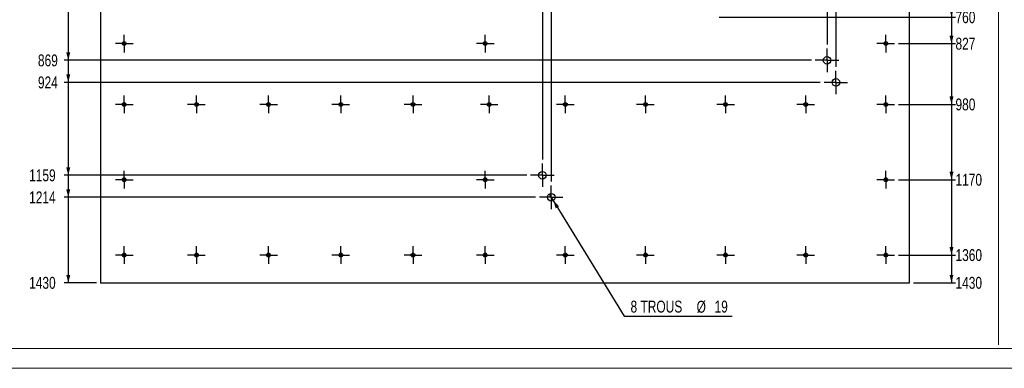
# Model space of a CAD drawing. Header units: millimetres. Extents: x 0 to 841, y 0 to 594.
# Tile 4 of 18: x 161 to 409, y 0 to 88. Entities that reach past the tile are written whole.
import ezdxf

# ---------------------------------------------------------------- set-up
doc = ezdxf.new("R2010")
doc.units = ezdxf.units.MM
doc.linetypes.add('CENTERX2', pattern=[20.32, 12.7, -2.54, 2.54, -2.54])
doc.layers.add('COTES', color=1, linetype='Continuous')
doc.layers.add('TRAIT-MIXTES', color=3, linetype='CENTERX2')
doc.layers.add('TRAIT-FORT', color=4, linetype='Continuous', lineweight=25)
doc.styles.add('SLDTEXTSTYLE0', font='TXT', dxfattribs={"width": 0.75})
doc.dimstyles.new('SLDDIMSTYLE1', dxfattribs={"dimtxt": 3, "dimasz": 2, "dimexe": 0, "dimexo": 0.0625, "dimgap": 0.75, "dimtad": 0, "dimtih": 1, "dimtoh": 1, "dimdec": 0, "dimlfac": 10, "dimrnd": 1e-09, "dimzin": 12, "dimdsep": 46, "dimtxsty": 'SLDTEXTSTYLE0', "dimsah": 1, "dimcen": 0.09, "dimadec": 0, "dimazin": 3, "dimtfac": 1, "dimtdec": 0, "dimtofl": 0, "dimtmove": 0, "dimatfit": 3, "dimfxl": 1, "dimfrac": 2, "dimtolj": 1, "dimtzin": 12, "dimarcsym": 0})
doc.dimstyles.new('SLDDIMSTYLE2', dxfattribs={"dimtxt": 3, "dimasz": 2, "dimexe": 0, "dimexo": 0.0625, "dimgap": 0.75, "dimtad": 0, "dimtih": 1, "dimtoh": 1, "dimdec": 0, "dimlfac": 10, "dimrnd": 1e-09, "dimzin": 12, "dimdsep": 46, "dimtxsty": 'SLDTEXTSTYLE0', "dimblk1": 'NONE', "dimsah": 1, "dimcen": 0, "dimadec": 0, "dimazin": 3, "dimtfac": 1, "dimtdec": 0, "dimtmove": 0, "dimatfit": 3, "dimldrblk": 'NONE', "dimfxl": 1, "dimfrac": 2, "dimtolj": 1, "dimtzin": 12, "dimarcsym": 0})

# ---------------------------------------------------------------- blocks, each defined once
blk = doc.blocks.new('_D_201')
at = {"layer": 'COTES', "color": 1, "transparency": 16777216}
for p, q in [((290.38, 174.69), (290.38, 179.69)), ((277.88, 178.69), (290.38, 178.69)), ((290.38, 174.69), (292.29, 169.69)), ((292.29, 169.69), (292.29, 52.65))]:
    blk.add_line(p, q, dxfattribs=at)
blk.add_solid([(290.38, 178.69), (288.38, 179.19), (288.38, 178.19)], dxfattribs=at)
at = {"layer": 'COTES', "color": 1, "transparency": 16777216, "insert": (288.89, 179.69), "char_height": 3, "attachment_point": 1, "rotation": 90, "style": 'SLDTEXTSTYLE0'}
blk.add_mtext('1114', dxfattribs=at)
blk = doc.blocks.new('_D_202')
at = {"layer": 'COTES', "color": 1, "transparency": 16777216}
for p, q in [((295.19, 174.69), (295.19, 179.69)), ((290.38, 178.69), (295.19, 178.69)), ((295.19, 174.69), (294.54, 169.69)), ((294.54, 169.69), (294.54, 47.09))]:
    blk.add_line(p, q, dxfattribs=at)
blk.add_solid([(295.19, 178.69), (293.19, 179.19), (293.19, 178.19)], dxfattribs=at)
at = {"layer": 'COTES', "color": 1, "transparency": 16777216, "insert": (293.7, 179.69), "char_height": 3, "attachment_point": 1, "rotation": 90, "style": 'SLDTEXTSTYLE0'}
blk.add_mtext('1137', dxfattribs=at)
blk = doc.blocks.new('_D_212')
at = {"layer": 'COTES', "color": 1, "transparency": 16777216}
for p, q in [((362.49, 174.69), (362.49, 179.69)), ((357.68, 178.69), (362.49, 178.69)), ((362.49, 174.69), (364.06, 169.69)), ((364.06, 169.69), (364.06, 81.65))]:
    blk.add_line(p, q, dxfattribs=at)
blk.add_solid([(362.49, 178.69), (360.49, 179.19), (360.49, 178.19)], dxfattribs=at)
at = {"layer": 'COTES', "color": 1, "transparency": 16777216, "insert": (361.01, 179.69), "char_height": 3, "attachment_point": 1, "rotation": 90, "style": 'SLDTEXTSTYLE0'}
blk.add_mtext('1832', dxfattribs=at)
blk = doc.blocks.new('_D_213')
at = {"layer": 'COTES', "color": 1, "transparency": 16777216}
for p, q in [((367.3, 174.69), (367.3, 179.69)), ((362.49, 178.69), (367.3, 178.69)), ((367.3, 174.69), (366.3, 169.69)), ((366.3, 169.69), (366.3, 76.08))]:
    blk.add_line(p, q, dxfattribs=at)
blk.add_solid([(367.3, 178.69), (365.3, 179.19), (365.3, 178.19)], dxfattribs=at)
at = {"layer": 'COTES', "color": 1, "transparency": 16777216, "insert": (365.82, 179.69), "char_height": 3, "attachment_point": 1, "rotation": 90, "style": 'SLDTEXTSTYLE0'}
blk.add_mtext('1854', dxfattribs=at)
blk = doc.blocks.new('_D_227')
at = {"layer": 'COTES', "color": 1, "transparency": 16777216}
for p, q in [((395.44, 97.25), (395.44, 88.58)), ((336.88, 88.58), (396.44, 88.58))]:
    blk.add_line(p, q, dxfattribs=at)
blk.add_solid([(395.44, 88.58), (395.94, 90.58), (394.94, 90.58)], dxfattribs=at)
at = {"layer": 'COTES', "color": 1, "transparency": 16777216, "insert": (396.44, 90.07), "char_height": 3, "attachment_point": 1, "style": 'SLDTEXTSTYLE0'}
blk.add_mtext('760', dxfattribs=at)
blk = doc.blocks.new('_D_228')
at = {"layer": 'COTES', "color": 1, "transparency": 16777216}
for p, q in [((395.44, 88.58), (395.44, 81.92)), ((382.1, 81.92), (396.44, 81.92))]:
    blk.add_line(p, q, dxfattribs=at)
blk.add_solid([(395.44, 81.92), (395.94, 83.92), (394.94, 83.92)], dxfattribs=at)
at = {"layer": 'COTES', "color": 1, "transparency": 16777216, "insert": (396.44, 83.4), "char_height": 3, "attachment_point": 1, "style": 'SLDTEXTSTYLE0'}
blk.add_mtext('827', dxfattribs=at)
blk = doc.blocks.new('_D_229')
at = {"layer": 'COTES', "color": 1, "transparency": 16777216}
for p, q in [((395.44, 81.92), (395.44, 66.58)), ((382.1, 66.58), (396.44, 66.58))]:
    blk.add_line(p, q, dxfattribs=at)
blk.add_solid([(395.44, 66.58), (395.94, 68.58), (394.94, 68.58)], dxfattribs=at)
at = {"layer": 'COTES', "color": 1, "transparency": 16777216, "insert": (396.44, 68.07), "char_height": 3, "attachment_point": 1, "style": 'SLDTEXTSTYLE0'}
blk.add_mtext('980', dxfattribs=at)
blk = doc.blocks.new('_D_230')
at = {"layer": 'COTES', "color": 1, "transparency": 16777216}
for p, q in [((395.44, 66.58), (395.44, 47.58)), ((382.1, 47.58), (396.44, 47.58))]:
    blk.add_line(p, q, dxfattribs=at)
blk.add_solid([(395.44, 47.58), (395.94, 49.58), (394.94, 49.58)], dxfattribs=at)
at = {"layer": 'COTES', "color": 1, "transparency": 16777216, "insert": (396.44, 49.07), "char_height": 3, "attachment_point": 1, "style": 'SLDTEXTSTYLE0'}
blk.add_mtext('1170', dxfattribs=at)
blk = doc.blocks.new('_D_231')
at = {"layer": 'COTES', "color": 1, "transparency": 16777216}
for p, q in [((395.44, 47.58), (395.44, 28.58)), ((382.1, 28.58), (396.44, 28.58))]:
    blk.add_line(p, q, dxfattribs=at)
blk.add_solid([(395.44, 28.58), (395.94, 30.58), (394.94, 30.58)], dxfattribs=at)
at = {"layer": 'COTES', "color": 1, "transparency": 16777216, "insert": (396.44, 30.07), "char_height": 3, "attachment_point": 1, "style": 'SLDTEXTSTYLE0'}
blk.add_mtext('1360', dxfattribs=at)
blk = doc.blocks.new('_D_232')
at = {"layer": 'COTES', "color": 1, "transparency": 16777216}
for p, q in [((395.44, 28.58), (395.44, 21.58)), ((385.88, 21.58), (396.44, 21.58))]:
    blk.add_line(p, q, dxfattribs=at)
blk.add_solid([(395.44, 21.58), (395.94, 23.58), (394.94, 23.58)], dxfattribs=at)
at = {"layer": 'COTES', "color": 1, "transparency": 16777216, "insert": (396.44, 23.07), "char_height": 3, "attachment_point": 1, "style": 'SLDTEXTSTYLE0'}
blk.add_mtext('1430', dxfattribs=at)
blk = doc.blocks.new('_D_239')
at = {"layer": 'COTES', "color": 1, "transparency": 16777216}
for p, q in [((172.77, 99.51), (172.77, 77.7)), ((360.11, 77.7), (171.77, 77.7))]:
    blk.add_line(p, q, dxfattribs=at)
blk.add_solid([(172.77, 77.7), (173.27, 79.7), (172.27, 79.7)], dxfattribs=at)
at = {"layer": 'COTES', "color": 1, "transparency": 16777216, "insert": (165.12, 79.18), "char_height": 3, "attachment_point": 1, "style": 'SLDTEXTSTYLE0'}
blk.add_mtext('869', dxfattribs=at)
blk = doc.blocks.new('_D_240')
at = {"layer": 'COTES', "color": 1, "transparency": 16777216}
for p, q in [((172.77, 77.7), (172.77, 72.13)), ((362.35, 72.13), (171.77, 72.13))]:
    blk.add_line(p, q, dxfattribs=at)
blk.add_solid([(172.77, 72.13), (173.27, 74.13), (172.27, 74.13)], dxfattribs=at)
at = {"layer": 'COTES', "color": 1, "transparency": 16777216, "insert": (165.12, 73.62), "char_height": 3, "attachment_point": 1, "style": 'SLDTEXTSTYLE0'}
blk.add_mtext('924', dxfattribs=at)
blk = doc.blocks.new('_D_241')
at = {"layer": 'COTES', "color": 1, "transparency": 16777216}
for p, q in [((172.77, 72.13), (172.77, 48.7)), ((288.34, 48.7), (171.77, 48.7))]:
    blk.add_line(p, q, dxfattribs=at)
blk.add_solid([(172.77, 48.7), (173.27, 50.7), (172.27, 50.7)], dxfattribs=at)
at = {"layer": 'COTES', "color": 1, "transparency": 16777216, "insert": (162.9, 50.19), "char_height": 3, "attachment_point": 1, "style": 'SLDTEXTSTYLE0'}
blk.add_mtext('1159', dxfattribs=at)
blk = doc.blocks.new('_D_242')
at = {"layer": 'COTES', "color": 1, "transparency": 16777216}
for p, q in [((172.77, 48.7), (172.77, 43.14)), ((290.59, 43.14), (171.77, 43.14))]:
    blk.add_line(p, q, dxfattribs=at)
blk.add_solid([(172.77, 43.14), (173.27, 45.14), (172.27, 45.14)], dxfattribs=at)
at = {"layer": 'COTES', "color": 1, "transparency": 16777216, "insert": (162.9, 44.62), "char_height": 3, "attachment_point": 1, "style": 'SLDTEXTSTYLE0'}
blk.add_mtext('1214', dxfattribs=at)
blk = doc.blocks.new('_D_243')
at = {"layer": 'COTES', "color": 1, "transparency": 16777216}
for p, q in [((172.77, 43.14), (172.77, 21.58)), ((179.88, 21.58), (171.77, 21.58))]:
    blk.add_line(p, q, dxfattribs=at)
blk.add_solid([(172.77, 21.58), (173.27, 23.58), (172.27, 23.58)], dxfattribs=at)
at = {"layer": 'COTES', "color": 1, "transparency": 16777216, "insert": (162.9, 23.07), "char_height": 3, "attachment_point": 1, "style": 'SLDTEXTSTYLE0'}
blk.add_mtext('1430', dxfattribs=at)
blk = doc.blocks.new('_D_244')
at = {"layer": 'COTES', "color": 1, "transparency": 16777216}
for p, q in [((294.04, 43.95), (295.04, 42.33)), ((295.04, 42.33), (312.93, 13.16)), ((312.93, 13.16), (340.13, 13.16))]:
    blk.add_line(p, q, dxfattribs=at)
blk.add_solid([(295.04, 42.33), (295.66, 40.36), (296.51, 40.89)], dxfattribs=at)
at = {"layer": 'COTES', "color": 1, "transparency": 16777216, "char_height": 3, "attachment_point": 1, "style": 'SLDTEXTSTYLE0'}
for s, insert in [('8 TROUS', (314.52, 17.07)), ('%%c', (331.18, 17.03)), ('19', (335.7, 17.07))]:
    blk.add_mtext(s, dxfattribs=dict(at, insert=insert))
blk = doc.blocks.new('_None')
blk = doc.blocks.new('SW_CENTERMARKSYMBOL_374')
at = {"layer": 'TRAIT-MIXTES', "color": 0}
for p, q in [((-2, 0), (-2.225, 0)), ((0, 0), (-2, 0)), ((0, 2), (0, 2.225)), ((0, 0), (0, 2)), ((0, 0), (0, -2)), ((0, 0), (2, 0)), ((2, 0), (2.225, 0)), ((0, -2), (0, -2.225))]:
    blk.add_line(p, q, dxfattribs=at)
blk = doc.blocks.new('SW_CENTERMARKSYMBOL_375')
at = {"layer": 'TRAIT-MIXTES', "color": 0}
for p, q in [((-2, 0), (-2.225, 0)), ((0, 0), (-2, 0)), ((0, 2), (0, 2.225)), ((0, 0), (0, 2)), ((0, 0), (0, -2)), ((0, 0), (2, 0)), ((2, 0), (2.225, 0)), ((0, -2), (0, -2.225))]:
    blk.add_line(p, q, dxfattribs=at)
blk = doc.blocks.new('SW_CENTERMARKSYMBOL_383')
at = {"layer": 'TRAIT-MIXTES', "color": 0}
for p, q in [((-2, 0), (-2.225, 0)), ((0, 0), (-2, 0)), ((0, 2), (0, 2.225)), ((0, 0), (0, 2)), ((0, 0), (0, -2)), ((0, 0), (2, 0)), ((2, 0), (2.225, 0)), ((0, -2), (0, -2.225))]:
    blk.add_line(p, q, dxfattribs=at)
blk = doc.blocks.new('SW_CENTERMARKSYMBOL_384')
at = {"layer": 'TRAIT-MIXTES', "color": 0}
for p, q in [((-2, 0), (-2.225, 0)), ((0, 0), (-2, 0)), ((0, 2), (0, 2.225)), ((0, 0), (0, 2)), ((0, 0), (0, -2)), ((0, 0), (2, 0)), ((2, 0), (2.225, 0)), ((0, -2), (0, -2.225))]:
    blk.add_line(p, q, dxfattribs=at)
blk = doc.blocks.new('SW_CENTERMARKSYMBOL_385')
at = {"layer": 'TRAIT-MIXTES', "color": 0}
for p, q in [((-2, 0), (-2.225, 0)), ((0, 0), (-2, 0)), ((0, 2), (0, 2.225)), ((0, 0), (0, 2)), ((0, 0), (0, -2)), ((0, 0), (2, 0)), ((2, 0), (2.225, 0)), ((0, -2), (0, -2.225))]:
    blk.add_line(p, q, dxfattribs=at)
blk = doc.blocks.new('SW_CENTERMARKSYMBOL_386')
at = {"layer": 'TRAIT-MIXTES', "color": 0}
for p, q in [((-2, 0), (-2.225, 0)), ((0, 0), (-2, 0)), ((0, 2), (0, 2.225)), ((0, 0), (0, 2)), ((0, 0), (0, -2)), ((0, 0), (2, 0)), ((2, 0), (2.225, 0)), ((0, -2), (0, -2.225))]:
    blk.add_line(p, q, dxfattribs=at)
blk = doc.blocks.new('SW_CENTERMARKSYMBOL_387')
at = {"layer": 'TRAIT-MIXTES', "color": 0}
for p, q in [((-2, 0), (-2.225, 0)), ((0, 0), (-2, 0)), ((0, 2), (0, 2.225)), ((0, 0), (0, 2)), ((0, 0), (0, -2)), ((0, 0), (2, 0)), ((2, 0), (2.225, 0)), ((0, -2), (0, -2.225))]:
    blk.add_line(p, q, dxfattribs=at)
blk = doc.blocks.new('SW_CENTERMARKSYMBOL_388')
at = {"layer": 'TRAIT-MIXTES', "color": 0}
for p, q in [((-2, 0), (-2.225, 0)), ((0, 0), (-2, 0)), ((0, 2), (0, 2.225)), ((0, 0), (0, 2)), ((0, 0), (0, -2)), ((0, 0), (2, 0)), ((2, 0), (2.225, 0)), ((0, -2), (0, -2.225))]:
    blk.add_line(p, q, dxfattribs=at)
blk = doc.blocks.new('SW_CENTERMARKSYMBOL_389')
at = {"layer": 'TRAIT-MIXTES', "color": 0}
for p, q in [((-2, 0), (-2.225, 0)), ((0, 0), (-2, 0)), ((0, 2), (0, 2.225)), ((0, 0), (0, 2)), ((0, 0), (0, -2)), ((0, 0), (2, 0)), ((2, 0), (2.225, 0)), ((0, -2), (0, -2.225))]:
    blk.add_line(p, q, dxfattribs=at)
blk = doc.blocks.new('SW_CENTERMARKSYMBOL_390')
at = {"layer": 'TRAIT-MIXTES', "color": 0}
for p, q in [((-2, 0), (-2.225, 0)), ((0, 0), (-2, 0)), ((0, 2), (0, 2.225)), ((0, 0), (0, 2)), ((0, 0), (0, -2)), ((0, 0), (2, 0)), ((2, 0), (2.225, 0)), ((0, -2), (0, -2.225))]:
    blk.add_line(p, q, dxfattribs=at)
blk = doc.blocks.new('SW_CENTERMARKSYMBOL_391')
at = {"layer": 'TRAIT-MIXTES', "color": 0}
for p, q in [((-2, 0), (-2.225, 0)), ((0, 0), (-2, 0)), ((0, 2), (0, 2.225)), ((0, 0), (0, 2)), ((0, 0), (0, -2)), ((0, 0), (2, 0)), ((2, 0), (2.225, 0)), ((0, -2), (0, -2.225))]:
    blk.add_line(p, q, dxfattribs=at)
blk = doc.blocks.new('SW_CENTERMARKSYMBOL_392')
at = {"layer": 'TRAIT-MIXTES', "color": 0}
for p, q in [((-2, 0), (-2.225, 0)), ((0, 0), (-2, 0)), ((0, 2), (0, 2.225)), ((0, 0), (0, 2)), ((0, 0), (0, -2)), ((0, 0), (2, 0)), ((2, 0), (2.225, 0)), ((0, -2), (0, -2.225))]:
    blk.add_line(p, q, dxfattribs=at)
blk = doc.blocks.new('SW_CENTERMARKSYMBOL_393')
at = {"layer": 'TRAIT-MIXTES', "color": 0}
for p, q in [((-2, 0), (-2.225, 0)), ((0, 0), (-2, 0)), ((0, 2), (0, 2.225)), ((0, 0), (0, 2)), ((0, 0), (0, -2)), ((0, 0), (2, 0)), ((2, 0), (2.225, 0)), ((0, -2), (0, -2.225))]:
    blk.add_line(p, q, dxfattribs=at)
blk = doc.blocks.new('SW_CENTERMARKSYMBOL_394')
at = {"layer": 'TRAIT-MIXTES', "color": 0}
for p, q in [((-2, 0), (-2.225, 0)), ((0, 0), (-2, 0)), ((0, 2), (0, 2.225)), ((0, 0), (0, 2)), ((0, 0), (0, -2)), ((0, 0), (2, 0)), ((2, 0), (2.225, 0)), ((0, -2), (0, -2.225))]:
    blk.add_line(p, q, dxfattribs=at)
blk = doc.blocks.new('SW_CENTERMARKSYMBOL_395')
at = {"layer": 'TRAIT-MIXTES', "color": 0}
for p, q in [((-2, 0), (-2.225, 0)), ((0, 0), (-2, 0)), ((0, 2), (0, 2.225)), ((0, 0), (0, 2)), ((0, 0), (0, -2)), ((0, 0), (2, 0)), ((2, 0), (2.225, 0)), ((0, -2), (0, -2.225))]:
    blk.add_line(p, q, dxfattribs=at)
blk = doc.blocks.new('SW_CENTERMARKSYMBOL_396')
at = {"layer": 'TRAIT-MIXTES', "color": 0}
for p, q in [((-2, 0), (-2.225, 0)), ((0, 0), (-2, 0)), ((0, 2), (0, 2.225)), ((0, 0), (0, 2)), ((0, 0), (0, -2)), ((0, 0), (2, 0)), ((2, 0), (2.225, 0)), ((0, -2), (0, -2.225))]:
    blk.add_line(p, q, dxfattribs=at)
blk = doc.blocks.new('SW_CENTERMARKSYMBOL_397')
at = {"layer": 'TRAIT-MIXTES', "color": 0}
for p, q in [((-2, 0), (-2.225, 0)), ((0, 0), (-2, 0)), ((0, 2), (0, 2.225)), ((0, 0), (0, 2)), ((0, 0), (0, -2)), ((0, 0), (2, 0)), ((2, 0), (2.225, 0)), ((0, -2), (0, -2.225))]:
    blk.add_line(p, q, dxfattribs=at)
blk = doc.blocks.new('SW_CENTERMARKSYMBOL_398')
at = {"layer": 'TRAIT-MIXTES', "color": 0}
for p, q in [((-2, 0), (-2.225, 0)), ((0, 0), (-2, 0)), ((0, 2), (0, 2.225)), ((0, 0), (0, 2)), ((0, 0), (0, -2)), ((0, 0), (2, 0)), ((2, 0), (2.225, 0)), ((0, -2), (0, -2.225))]:
    blk.add_line(p, q, dxfattribs=at)
blk = doc.blocks.new('SW_CENTERMARKSYMBOL_399')
at = {"layer": 'TRAIT-MIXTES', "color": 0}
for p, q in [((-2, 0), (-2.225, 0)), ((0, 0), (-2, 0)), ((0, 2), (0, 2.225)), ((0, 0), (0, 2)), ((0, 0), (0, -2)), ((0, 0), (2, 0)), ((2, 0), (2.225, 0)), ((0, -2), (0, -2.225))]:
    blk.add_line(p, q, dxfattribs=at)
blk = doc.blocks.new('SW_CENTERMARKSYMBOL_400')
at = {"layer": 'TRAIT-MIXTES', "color": 0}
for p, q in [((-2, 0), (-2.225, 0)), ((0, 0), (-2, 0)), ((0, 2), (0, 2.225)), ((0, 0), (0, 2)), ((0, 0), (0, -2)), ((0, 0), (2, 0)), ((2, 0), (2.225, 0)), ((0, -2), (0, -2.225))]:
    blk.add_line(p, q, dxfattribs=at)
blk = doc.blocks.new('SW_CENTERMARKSYMBOL_401')
at = {"layer": 'TRAIT-MIXTES', "color": 0}
for p, q in [((-2, 0), (-2.225, 0)), ((0, 0), (-2, 0)), ((0, 2), (0, 2.225)), ((0, 0), (0, 2)), ((0, 0), (0, -2)), ((0, 0), (2, 0)), ((2, 0), (2.225, 0)), ((0, -2), (0, -2.225))]:
    blk.add_line(p, q, dxfattribs=at)
blk = doc.blocks.new('SW_CENTERMARKSYMBOL_402')
at = {"layer": 'TRAIT-MIXTES', "color": 0}
for p, q in [((-2, 0), (-2.225, 0)), ((0, 0), (-2, 0)), ((0, 2), (0, 2.225)), ((0, 0), (0, 2)), ((0, 0), (0, -2)), ((0, 0), (2, 0)), ((2, 0), (2.225, 0)), ((0, -2), (0, -2.225))]:
    blk.add_line(p, q, dxfattribs=at)
blk = doc.blocks.new('SW_CENTERMARKSYMBOL_403')
at = {"layer": 'TRAIT-MIXTES', "color": 0}
for p, q in [((-2, 0), (-2.225, 0)), ((0, 0), (-2, 0)), ((0, 2), (0, 2.225)), ((0, 0), (0, 2)), ((0, 0), (0, -2)), ((0, 0), (2, 0)), ((2, 0), (2.225, 0)), ((0, -2), (0, -2.225))]:
    blk.add_line(p, q, dxfattribs=at)
blk = doc.blocks.new('SW_CENTERMARKSYMBOL_404')
at = {"layer": 'TRAIT-MIXTES', "color": 0}
for p, q in [((-2, 0), (-2.225, 0)), ((0, 0), (-2, 0)), ((0, 2), (0, 2.225)), ((0, 0), (0, 2)), ((0, 0), (0, -2)), ((0, 0), (2, 0)), ((2, 0), (2.225, 0)), ((0, -2), (0, -2.225))]:
    blk.add_line(p, q, dxfattribs=at)
blk = doc.blocks.new('SW_CENTERMARKSYMBOL_405')
at = {"layer": 'TRAIT-MIXTES', "color": 0}
for p, q in [((-2, 0), (-2.225, 0)), ((0, 0), (-2, 0)), ((0, 2), (0, 2.225)), ((0, 0), (0, 2)), ((0, 0), (0, -2)), ((0, 0), (2, 0)), ((2, 0), (2.225, 0)), ((0, -2), (0, -2.225))]:
    blk.add_line(p, q, dxfattribs=at)
blk = doc.blocks.new('SW_CENTERMARKSYMBOL_406')
at = {"layer": 'TRAIT-MIXTES', "color": 0}
for p, q in [((-2, 0), (-2.225, 0)), ((0, 0), (-2, 0)), ((0, 2), (0, 2.225)), ((0, 0), (0, 2)), ((0, 0), (0, -2)), ((0, 0), (2, 0)), ((2, 0), (2.225, 0)), ((0, -2), (0, -2.225))]:
    blk.add_line(p, q, dxfattribs=at)
blk = doc.blocks.new('SW_CENTERMARKSYMBOL_407')
at = {"layer": 'TRAIT-MIXTES', "color": 0}
for p, q in [((-2, 0), (-2.225, 0)), ((0, 0), (-2, 0)), ((0, 2), (0, 2.225)), ((0, 0), (0, 2)), ((0, 0), (0, -2)), ((0, 0), (2, 0)), ((2, 0), (2.225, 0)), ((0, -2), (0, -2.225))]:
    blk.add_line(p, q, dxfattribs=at)
blk = doc.blocks.new('SW_CENTERMARKSYMBOL_408')
at = {"layer": 'TRAIT-MIXTES', "color": 0}
for p, q in [((-2, 0), (-2.225, 0)), ((0, 0), (-2, 0)), ((0, 2), (0, 2.225)), ((0, 0), (0, 2)), ((0, 0), (0, -2)), ((0, 0), (2, 0)), ((2, 0), (2.225, 0)), ((0, -2), (0, -2.225))]:
    blk.add_line(p, q, dxfattribs=at)
blk = doc.blocks.new('SW_CENTERMARKSYMBOL_426')
at = {"layer": 'TRAIT-MIXTES', "color": 0}
for p, q in [((0, 2), (0, 2.95)), ((-2, 0), (-2.95, 0)), ((0, 0), (-2, 0)), ((0, 0), (0, 2)), ((0, 0), (0, -2)), ((0, 0), (2, 0)), ((2, 0), (2.95, 0)), ((0, -2), (0, -2.95))]:
    blk.add_line(p, q, dxfattribs=at)
blk = doc.blocks.new('SW_CENTERMARKSYMBOL_427')
at = {"layer": 'TRAIT-MIXTES', "color": 0}
for p, q in [((0, 2), (0, 2.95)), ((-2, 0), (-2.95, 0)), ((0, 0), (-2, 0)), ((0, 0), (0, 2)), ((0, 0), (0, -2)), ((0, 0), (2, 0)), ((2, 0), (2.95, 0)), ((0, -2), (0, -2.95))]:
    blk.add_line(p, q, dxfattribs=at)
blk = doc.blocks.new('SW_CENTERMARKSYMBOL_431')
at = {"layer": 'TRAIT-MIXTES', "color": 0}
for p, q in [((0, 2), (0, 2.95)), ((-2, 0), (-2.95, 0)), ((0, 0), (-2, 0)), ((0, 0), (0, 2)), ((0, 0), (0, -2)), ((0, 0), (2, 0)), ((2, 0), (2.95, 0)), ((0, -2), (0, -2.95))]:
    blk.add_line(p, q, dxfattribs=at)
blk = doc.blocks.new('SW_CENTERMARKSYMBOL_432')
at = {"layer": 'TRAIT-MIXTES', "color": 0}
for p, q in [((0, 2), (0, 2.95)), ((-2, 0), (-2.95, 0)), ((0, 0), (-2, 0)), ((0, 0), (0, 2)), ((0, 0), (0, -2)), ((0, 0), (2, 0)), ((2, 0), (2.95, 0)), ((0, -2), (0, -2.95))]:
    blk.add_line(p, q, dxfattribs=at)

msp = doc.modelspace()

# ---------------------------------------------------------------- linework, layer by layer
at = {"color": 7, "linetype": 'Continuous', "lineweight": 18}
for p, q in [((407.29034, 588.95973), (407.29034, 5.88458)), ((836, 5), (5, 5)), ((841, 0), (0, 0))]:
    msp.add_line(p, q, dxfattribs=at)
at = {"layer": 'TRAIT-FORT', "color": 4, "linetype": 'Continuous', "lineweight": 25}
for p, q in [((384.87924, 21.58213), (384.87924, 164.58113)), ((180.87924, 100.58213), (180.87924, 21.58213)), ((180.87924, 21.58213), (384.87924, 21.58213))]:
    msp.add_line(p, q, dxfattribs=at)
for centre, radius in [((186.87924, 81.91529), 0.47), ((186.87924, 81.91529), 0.225), ((277.87924, 81.91529), 0.47), ((277.87924, 81.91529), 0.225), ((378.87924, 81.91529), 0.47), ((378.87924, 81.91529), 0.225), ((364.0561, 77.69623), 0.95), ((366.30374, 72.13313), 0.95), ((186.87924, 66.58213), 0.47), ((205.07924, 66.58213), 0.47), ((223.27924, 66.58213), 0.47), ((241.47924, 66.58213), 0.47), ((259.67924, 66.58213), 0.47), ((278.87924, 66.58213), 0.47), ((298.07924, 66.58213), 0.47), ((318.27924, 66.58213), 0.47), ((338.47924, 66.58213), 0.47), ((358.67924, 66.58213), 0.47), ((378.87924, 66.58213), 0.47), ((186.87924, 66.58213), 0.225), ((205.07924, 66.58213), 0.225), ((223.27924, 66.58213), 0.225), ((241.47924, 66.58213), 0.225), ((259.67924, 66.58213), 0.225), ((278.87924, 66.58213), 0.225), ((298.07924, 66.58213), 0.225), ((318.27924, 66.58213), 0.225), ((338.47924, 66.58213), 0.225), ((358.67924, 66.58213), 0.225), ((378.87924, 66.58213), 0.225), ((292.29207, 48.70168), 0.95), ((186.87924, 47.58213), 0.47), ((186.87924, 47.58213), 0.225), ((277.87924, 47.58213), 0.47), ((277.87924, 47.58213), 0.225), ((378.87924, 47.58213), 0.47), ((378.87924, 47.58213), 0.225), ((294.53971, 43.13858), 0.95), ((186.87924, 28.58213), 0.47), ((186.87924, 28.58213), 0.225), ((205.07924, 28.58213), 0.47), ((205.07924, 28.58213), 0.225), ((223.27924, 28.58213), 0.47), ((223.27924, 28.58213), 0.225), ((241.47924, 28.58213), 0.47), ((241.47924, 28.58213), 0.225), ((259.67924, 28.58213), 0.47), ((259.67924, 28.58213), 0.225), ((277.87924, 28.58213), 0.47), ((277.87924, 28.58213), 0.225), ((298.07924, 28.58213), 0.47), ((298.07924, 28.58213), 0.225), ((318.27924, 28.58213), 0.47), ((318.27924, 28.58213), 0.225), ((338.47924, 28.58213), 0.47), ((338.47924, 28.58213), 0.225), ((358.67924, 28.58213), 0.47), ((358.67924, 28.58213), 0.225), ((378.87924, 28.58213), 0.47), ((378.87924, 28.58213), 0.225)]:
    msp.add_circle(centre, radius, dxfattribs=at)

# ---------------------------------------------------------------- block references
at = {"layer": 'TRAIT-MIXTES', "color": 3}
for name, p in [('SW_CENTERMARKSYMBOL_383', (186.87924, 81.91529)), ('SW_CENTERMARKSYMBOL_408', (277.87924, 81.91529)), ('SW_CENTERMARKSYMBOL_375', (378.87924, 81.91529)), ('SW_CENTERMARKSYMBOL_426', (364.0561, 77.69623)), ('SW_CENTERMARKSYMBOL_427', (366.30374, 72.13313)), ('SW_CENTERMARKSYMBOL_394', (186.87924, 66.58213)), ('SW_CENTERMARKSYMBOL_384', (205.07924, 66.58213)), ('SW_CENTERMARKSYMBOL_385', (223.27924, 66.58213)), ('SW_CENTERMARKSYMBOL_386', (241.47924, 66.58213)), ('SW_CENTERMARKSYMBOL_387', (259.67924, 66.58213)), ('SW_CENTERMARKSYMBOL_407', (278.87924, 66.58213)), ('SW_CENTERMARKSYMBOL_404', (298.07924, 66.58213)), ('SW_CENTERMARKSYMBOL_403', (318.27924, 66.58213)), ('SW_CENTERMARKSYMBOL_402', (338.47924, 66.58213)), ('SW_CENTERMARKSYMBOL_401', (358.67924, 66.58213)), ('SW_CENTERMARKSYMBOL_374', (378.87924, 66.58213)), ('SW_CENTERMARKSYMBOL_393', (186.87924, 47.58213)), ('SW_CENTERMARKSYMBOL_405', (277.87924, 47.58213)), ('SW_CENTERMARKSYMBOL_431', (292.29207, 48.70168)), ('SW_CENTERMARKSYMBOL_400', (378.87924, 47.58213)), ('SW_CENTERMARKSYMBOL_432', (294.53971, 43.13858)), ('SW_CENTERMARKSYMBOL_392', (186.87924, 28.58213)), ('SW_CENTERMARKSYMBOL_391', (205.07924, 28.58213)), ('SW_CENTERMARKSYMBOL_390', (223.27924, 28.58213)), ('SW_CENTERMARKSYMBOL_389', (241.47924, 28.58213)), ('SW_CENTERMARKSYMBOL_388', (259.67924, 28.58213)), ('SW_CENTERMARKSYMBOL_406', (277.87924, 28.58213)), ('SW_CENTERMARKSYMBOL_395', (298.07924, 28.58213)), ('SW_CENTERMARKSYMBOL_396', (318.27924, 28.58213)), ('SW_CENTERMARKSYMBOL_397', (338.47924, 28.58213)), ('SW_CENTERMARKSYMBOL_398', (358.67924, 28.58213)), ('SW_CENTERMARKSYMBOL_399', (378.87924, 28.58213))]:
    msp.add_blockref(name, p, dxfattribs=at)

# ---------------------------------------------------------------- dimensions: what is measured, and where the dimension line sits
at = {"layer": 'COTES', "color": 1}
for feature_location, offset, dtype, origin, picture, middle in [((292.29207, 51.65168), (-1.91654, 128.03704), 1, (180.88024, 164.58113), '_D_201', (290.37553, 184.12205)), ((294.53971, 46.08858), (0.64594, 133.60014), 1, (180.88024, 164.58113), '_D_202', (295.18566, 184.12205)), ((364.0561, 80.64623), (-1.56461, 99.04249), 1, (180.88024, 164.58113), '_D_212', (362.49149, 184.12205)), ((366.30374, 75.08313), (0.99787, 104.60559), 1, (180.88024, 164.58113), '_D_213', (367.30162, 184.12205)), ((289.34207, 48.70168), (-117.57539, 0), 0, (180.88024, 164.58113), '_D_241', (167.33335, 48.70168)), ((291.58971, 43.13858), (-119.82303, 0), 0, (180.88024, 164.58113), '_D_242', (167.33335, 43.13858)), ((180.87924, 21.58213), (-9.11256, 0), 0, (180.88024, 164.58113), '_D_243', (167.33335, 21.58213)), ((361.1061, 77.69623), (-189.33942, 0), 0, (180.88024, 164.58113), '_D_239', (168.44168, 77.69623)), ((363.35374, 72.13313), (-191.58706, 0), 0, (180.88024, 164.58113), '_D_240', (168.44168, 72.13313)), ((335.87921, 88.58213), (60.55866, 0), 0, (384.87924, 164.58113), '_D_227', (399.76287, 88.58213)), ((381.10424, 81.91529), (15.33363, 0), 0, (384.87924, 164.58113), '_D_228', (399.76287, 81.91529)), ((381.10424, 66.58213), (15.33363, 0), 0, (384.87924, 164.58113), '_D_229', (399.76287, 66.58213)), ((381.10424, 47.58213), (15.33363, 0), 0, (384.87924, 164.58113), '_D_230', (400.8712, 47.58213)), ((381.10424, 28.58213), (15.33363, 0), 0, (384.87924, 164.58113), '_D_231', (400.8712, 28.58213)), ((384.87924, 21.58213), (11.55863, 0), 0, (384.87924, 164.58113), '_D_232', (400.8712, 21.58213))]:
    dim = msp.add_ordinate_dim(feature_location=feature_location, offset=offset, dtype=dtype, origin=origin, dimstyle='SLDDIMSTYLE1', dxfattribs=at)
    dim.commit()
    dim.dimension.update_dxf_attribs({"geometry": picture, "text_midpoint": middle})
dim = msp.add_diameter_dim_2p(p1=(294.04284, 43.94828), p2=(295.03658, 42.32887), text='8 TROUS <>', dimstyle='SLDDIMSTYLE2', dxfattribs=at)
dim.commit()
dim.dimension.update_dxf_attribs({"geometry": '_D_244', "text_midpoint": (327.32817, 15.60132), "dimtype": 163})

doc.saveas('drawing.dxf')
